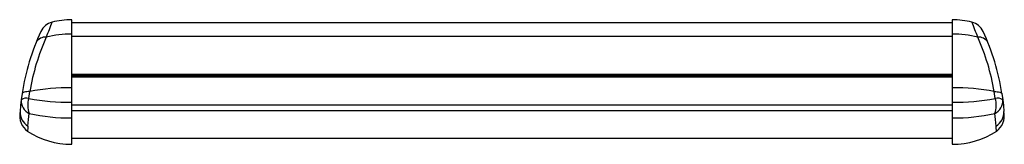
# Paper-space layout '_Rechts' of a CAD drawing. Header units: millimetres. Extents: x -175 to 175, y -5 to 40.
import ezdxf

# ---------------------------------------------------------------- set-up
doc = ezdxf.new("R2010")
doc.units = ezdxf.units.MM

psp = doc.layouts.new('_Rechts')

# ---------------------------------------------------------------- linework, layer by layer
at = {"color": 7, "linetype": 'Continuous', "lineweight": 25}
for p, q in [((-156.5, -4.62), (-156.5, 39.6)), ((-156.5, 38.6), (156.5, 38.6)), ((156.5, 39.6), (156.5, -4.62)), ((156.5, 19.49), (-156.5, 19.49)), ((-171.75, 11.67), (-171.4, 14.1)), ((171.75, 11.67), (171.4, 14.1)), ((-174.14, 13.38), (-174.44, 11.2)), ((174.14, 13.38), (174.44, 11.2)), ((-156.5, -2.43), (156.5, -2.43))]:
    psp.add_line(p, q, dxfattribs=at)
at = {"color": 8, "linetype": 'Continuous', "lineweight": 25}
for p, q in [((-156.5, 33.76), (156.5, 33.76)), ((-156.5, 20.26), (156.5, 20.26)), ((-156.5, 20), (156.5, 20)), ((156.5, 19.22), (-156.5, 19.22)), ((156.5, 9.27), (-156.5, 9.27)), ((156.5, 7.25), (-156.5, 7.25))]:
    psp.add_line(p, q, dxfattribs=at)
at = {"color": 7, "linetype": 'Continuous', "lineweight": 25, "flags": 128}
for points in [[(-171.4, 14.1), (-171.98, 14.08), (-172.5, 14.04), (-172.97, 13.98), (-173.36, 13.9), (-173.68, 13.8), (-173.91, 13.68), (-174.07, 13.54), (-174.14, 13.38)], [(171.4, 14.1), (171.98, 14.08), (172.5, 14.04), (172.97, 13.98), (173.36, 13.9), (173.68, 13.8), (173.91, 13.68), (174.07, 13.54), (174.14, 13.38)], [(-174.44, 11.2), (-174.66, 9.2), (-174.84, 7.06)], [(174.44, 11.2), (174.66, 9.2), (174.84, 7.06)], [(-172.07, 1.87), (-171.86, 4.18), (-171.6, 6.34)], [(172.07, 1.87), (171.86, 4.18), (171.6, 6.34)]]:
    psp.add_lwpolyline(points, dxfattribs=at)
at = {"color": 8, "linetype": 'Continuous', "lineweight": 25, "flags": 128}
psp.add_lwpolyline([(172.19, -0.03), (172.19, -0.03), (172.17, 0.44), (172.13, 1.03), (172.07, 1.87)], dxfattribs=at)
at = {"color": 7, "linetype": 'Continuous', "lineweight": 25}
for centre, radius, start, end in [((-162, 32.9), 6, 104.4734, 154.805), ((-61.76, -3.36), 110.09, 157.5348, 160.4979), ((-156.5, 11.6), 28, 90, 104.4734), ((156.5, 11.6), 28, 75.5266, 90), ((61.76, -3.36), 110.09, 19.5021, 22.4652), ((162, 32.9), 6, 25.195, 75.5266), ((-95.04, 1.4), 80, 154.805, 171.3862), ((95.04, 1.4), 80, 8.6138, 25.195), ((-92.19, 0.59), 80.35, 155.9031, 170.3235), ((-165.9, 29.69), 3.73, 84.3464, 150.8673), ((-156.54, -2.96), 37.45, 89.9312, 103.8928), ((156.54, -2.96), 37.45, 76.1072, 90.0688), ((165.9, 29.69), 3.73, 29.1327, 95.6536), ((92.19, 0.59), 80.35, 9.6765, 24.0969), ((-156.92, -62.13), 77.59, 89.6919, 100.7545), ((156.92, -62.13), 77.59, 79.2455, 90.3081), ((-169.46, 10.84), 4.99, 175.968, 244.6034), ((-172.51, 8.15), 3.61, 77.7461, 122.2155), ((-163.7, 9.23), 8.41, 163.1158, 200.0879), ((-157.07, 88.72), 78.44, 259.2125, 270.4152), ((157.07, 88.72), 78.44, 269.5848, 280.7875), ((163.7, 9.23), 8.41, 339.9121, 16.8842), ((169.46, 10.84), 4.99, 295.3966, 4.032), ((172.51, 8.15), 3.61, 57.7845, 102.2539), ((-169.2, 6.73), 5.65, 176.6101, 239.4804), ((169.2, 6.73), 5.65, 300.5196, 3.3899), ((-168.33, 5.42), 6.66, 169.6875, 234.6726), ((-157.05, 70.81), 66.09, 257.2811, 270.4763), ((157.05, 70.81), 66.09, 269.5237, 282.7189), ((168.29, 5.42), 6.7, 305.6339, 10.0838), ((-156.53, 24.36), 28.98, 237.0767, 270.0606), ((156.53, 24.36), 28.98, 269.9394, 302.9233)]:
    psp.add_arc(centre, radius, start, end, dxfattribs=at)
at = {"color": 8, "linetype": 'Continuous', "lineweight": 25}
psp.add_arc((-92.02, -4.26), 80.28, 175.6213, 176.9744, dxfattribs=at)

doc.saveas('drawing.dxf')
